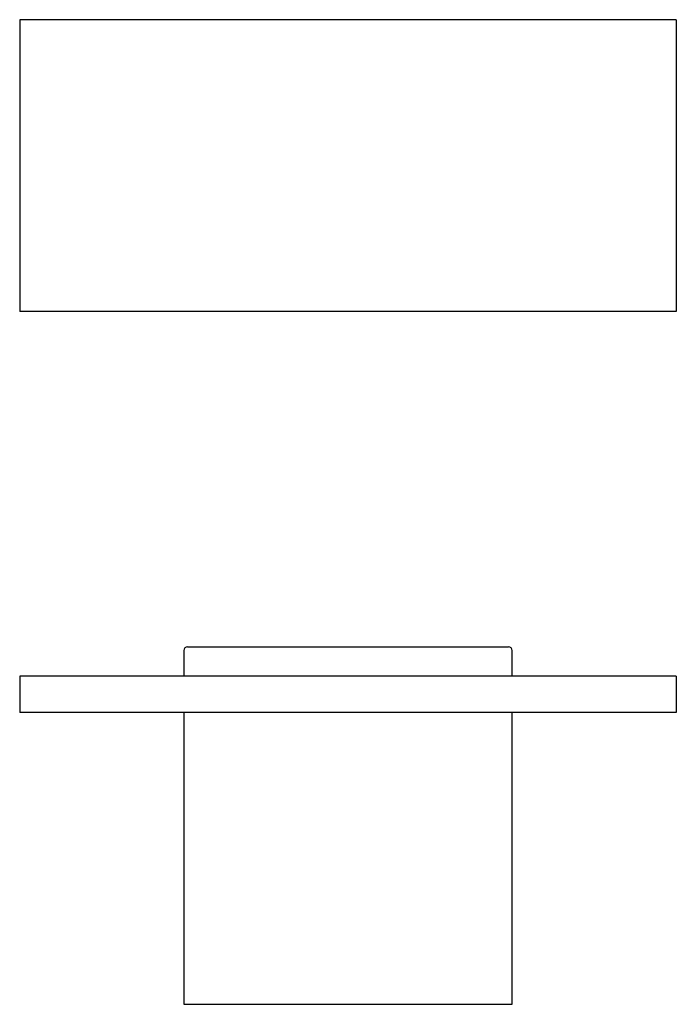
# Model space of a CAD drawing. Header units: millimetres. Extents: x -0.45 to 0.45, y 0 to 1.35.
import ezdxf

# ---------------------------------------------------------------- set-up
doc = ezdxf.new("R2010")
doc.units = ezdxf.units.MM
doc.layers.add('BLOCKS', color=3, linetype='Continuous')

msp = doc.modelspace()

# ---------------------------------------------------------------- linework, layer by layer
at = {"layer": 'BLOCKS', "linetype": 'Continuous'}
for p, q in [((0.45, 1.35), (-0.45, 1.35)), ((-0.45, 1.35), (-0.45, 0.95)), ((0.45, 1.35), (0.45, 0.95)), ((0.45, 0.95), (-0.45, 0.95)), ((-0.22, 0.49), (0.22, 0.49)), ((-0.225, 0.485), (-0.225, 0.45)), ((0.225, 0.45), (0.225, 0.485)), ((-0.45, 0.45), (-0.45, 0.4)), ((0.45, 0.45), (-0.45, 0.45)), ((0.45, 0.45), (0.45, 0.4)), ((0.45, 0.4), (-0.45, 0.4)), ((-0.225, 0.4), (-0.225, 0)), ((0.225, 0), (0.225, 0.4)), ((-0.225, 0), (0.225, 0))]:
    msp.add_line(p, q, dxfattribs=at)
for centre, start, end in [((-0.22, 0.485), 90, 180), ((0.22, 0.485), 0, 90)]:
    msp.add_arc(centre, 0.005, start, end, dxfattribs=at)

doc.saveas('drawing.dxf')
